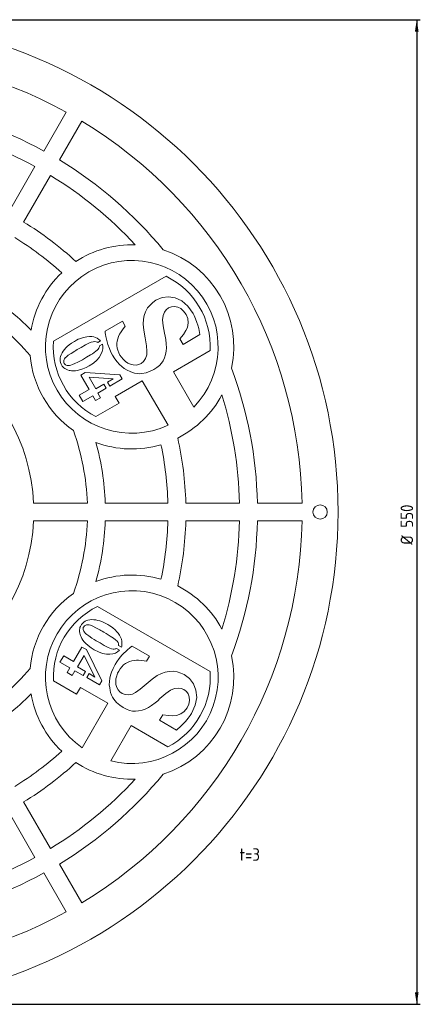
# Model space of a CAD drawing. Header units: millimetres. Extents: x 644 to 3624, y 82 to 2832.
# Tile 8 of 8: x 2505 to 3624, y 82 to 2832. Entities that reach past the tile are written whole.
import ezdxf

# ---------------------------------------------------------------- set-up
doc = ezdxf.new("R2010")
doc.units = ezdxf.units.MM
doc.header["$LTSCALE"] = 10
doc.layers.add('TEXT', color=174, linetype='Continuous')
doc.styles.add('SLDTEXTSTYLE0', font='ISOCP', dxfattribs={"width": 0.96})
doc.dimstyles.new('SLDDIMSTYLE0', dxfattribs={"dimtxt": 35, "dimasz": 33.02, "dimexe": 0, "dimexo": 0.0625, "dimgap": 8.75, "dimtad": 1, "dimlfac": 0.2, "dimrnd": 1e-09, "dimzin": 12, "dimdsep": 46, "dimtxsty": 'SLDTEXTSTYLE0', "dimsah": 1, "dimcen": 0.09, "dimadec": 0, "dimazin": 3, "dimtfac": 1, "dimtofl": 0, "dimtmove": 0, "dimatfit": 3, "dimfxl": 1, "dimfrac": 2, "dimtolj": 1, "dimtzin": 12, "dimarcsym": 0})

# ---------------------------------------------------------------- blocks, each defined once
blk = doc.blocks.new('_D')
at = {"layer": 'TEXT'}
for p, q in [((2029.5, 2832.3), (3624.5, 2832.3)), ((3614.5, 2832.3), (3614.5, 82.3)), ((2029.5, 82.3), (3624.5, 82.3))]:
    blk.add_line(p, q, dxfattribs=at)
for points in [[(3614.5, 2832.3), (3609.4, 2799.3), (3619.6, 2799.3)], [(3614.5, 82.3), (3619.6, 115.3), (3609.4, 115.3)]]:
    blk.add_solid(points, dxfattribs=at)
at = {"layer": 'TEXT', "char_height": 35, "attachment_point": 1, "rotation": 90, "style": 'SLDTEXTSTYLE0'}
for s, insert in [('550', (3569.4, 1413.5, 8)), ('%%c', (3569.4, 1366, 8))]:
    blk.add_mtext(s, dxfattribs=dict(at, insert=insert))

msp = doc.modelspace()

# ---------------------------------------------------------------- linework, layer by layer
at = {"color": 7, "linetype": 'Continuous', "lineweight": 15}
for p, q in [((2572.703, 2465.493), (2635.217, 2573.77)), ((2616.005, 2440.493), (2678.518, 2548.77)), ((2472.675, 2292.239), (2547.697, 2422.181)), ((2515.976, 2267.239), (2590.998, 2397.181)), ((2599.495, 1933.987), (2914.221, 2115.694)), ((2869.183, 2035.444), (2862.253, 2027.113)), ((2876.885, 2042.758), (2869.183, 2035.444)), ((2885.241, 2048.619), (2876.885, 2042.758)), ((2902.658, 2056.113), (2885.241, 2048.619)), ((2920.668, 2058.46), (2902.658, 2056.113)), ((2939.783, 2055.407), (2920.668, 2058.46)), ((2958.288, 2047.123), (2939.783, 2055.407)), ((2974.896, 2032.62), (2958.288, 2047.123)), ((2856.285, 2016.532), (2852.44, 2006.078)), ((2862.253, 2027.113), (2856.285, 2016.532)), ((2905.685, 2006.079), (2909.507, 2015.147)), ((2909.507, 2015.147), (2914.517, 2022.157)), ((2914.517, 2022.157), (2920.716, 2027.108)), ((2920.716, 2027.108), (2929.338, 2030.713)), ((2929.338, 2030.713), (2937.914, 2031.548)), ((2937.914, 2031.548), (2946.442, 2029.61)), ((2946.442, 2029.61), (2955.456, 2025.513)), ((2955.456, 2025.513), (2963.145, 2018.639)), ((2963.145, 2018.639), (2969.706, 2009.283)), ((2969.706, 2009.283), (2974.432, 1997.77)), ((2989.684, 2011.76), (2974.896, 2032.62)), ((2992.865, 2005.668), (2989.684, 2011.76)), ((2792.28, 1990.008), (2744.199, 1962.248)), ((2800.124, 1976.422), (2792.28, 1990.008)), ((2850.717, 1995.751), (2850.237, 1982.269)), ((2850.237, 1982.269), (2851.838, 1964.866)), ((2852.44, 2006.078), (2850.717, 1995.751)), ((2904.382, 1994.074), (2905.685, 2006.079)), ((2905.694, 1977.54), (2904.382, 1994.074)), ((2975.721, 1985.554), (2973.495, 1972.771)), ((2974.432, 1997.77), (2975.721, 1985.554)), ((2996.47, 1997.259), (2992.865, 2005.668)), ((3000.144, 1986.511), (2996.47, 1997.259)), ((3002.867, 1978.995), (3000.144, 1986.511)), ((2744.199, 1962.248), (2744.225, 1957.353)), ((2744.225, 1957.353), (2744.74, 1952.924)), ((2744.74, 1952.924), (2745.946, 1947.612)), ((2781.015, 1947.244), (2783.597, 1953.706)), ((2783.597, 1953.706), (2786.552, 1958.095)), ((2786.552, 1958.095), (2792.008, 1965.759)), ((2792.008, 1965.759), (2800.124, 1976.422)), ((2851.838, 1964.866), (2855.462, 1943.324)), ((2909.621, 1956.478), (2905.694, 1977.54)), ((2911.69, 1948.616), (2909.621, 1956.478)), ((2962.503, 1953.251), (2952.553, 1940.589)), ((2961.323, 1925.398), (3008.651, 1952.723)), ((2969.371, 1963.804), (2962.503, 1953.251)), ((2973.495, 1972.771), (2969.371, 1963.804)), ((3005.285, 1969.473), (3002.867, 1978.995)), ((3008.651, 1952.723), (3005.285, 1969.473)), ((2649.971, 1929.214), (2643.239, 1924.495)), ((2657.637, 1933.917), (2649.971, 1929.214)), ((2663.427, 1937.121), (2657.637, 1933.917)), ((2668.366, 1939.557), (2663.427, 1937.121)), ((2672.524, 1941.265), (2668.366, 1939.557)), ((2680.806, 1943.967), (2672.524, 1941.265)), ((2687.632, 1945.829), (2680.806, 1943.967)), ((2693.003, 1946.85), (2687.632, 1945.829)), ((2688.736, 1923.748), (2698.094, 1928.427)), ((2699.812, 1947.301), (2693.003, 1946.85)), ((2698.094, 1928.427), (2704.91, 1931.269)), ((2706.158, 1947.114), (2699.812, 1947.301)), ((2704.91, 1931.269), (2710.687, 1932.787)), ((2712.08, 1946.22), (2706.158, 1947.114)), ((2710.687, 1932.787), (2715.376, 1933.307)), ((2717.131, 1944.701), (2712.08, 1946.22)), ((2715.376, 1933.307), (2719.019, 1932.761)), ((2721.867, 1942.446), (2717.131, 1944.701)), ((2719.019, 1932.761), (2721.959, 1931.27)), ((2726.359, 1939.494), (2721.867, 1942.446)), ((2721.959, 1931.27), (2723.008, 1930.485)), ((2723.008, 1930.485), (2730.953, 1935.072)), ((2728.973, 1937.368), (2726.359, 1939.494)), ((2736.144, 1926.255), (2727.691, 1921.375)), ((2730.953, 1935.072), (2728.973, 1937.368)), ((2737.491, 1919.307), (2736.144, 1926.255)), ((2745.946, 1947.612), (2751.441, 1925.26)), ((2751.441, 1925.26), (2755.603, 1913.666)), ((2776.397, 1922.072), (2776.427, 1928.463)), ((2776.427, 1928.463), (2777.403, 1934.485)), ((2777.403, 1934.485), (2778.924, 1940.883)), ((2778.924, 1940.883), (2781.015, 1947.244)), ((2855.462, 1943.324), (2858.889, 1921.699)), ((2913.237, 1938.805), (2911.69, 1948.616)), ((2914.262, 1927.046), (2913.237, 1938.805)), ((2915.147, 1916.06), (2914.262, 1927.046)), ((2952.553, 1940.589), (2961.323, 1925.398)), ((2623.205, 1901.547), (2620.788, 1896.717)), ((2626.355, 1906.708), (2623.205, 1901.547)), ((2629.887, 1911.396), (2626.355, 1906.708)), ((2633.618, 1915.737), (2629.887, 1911.396)), ((2637.509, 1919.801), (2633.618, 1915.737)), ((2643.239, 1924.495), (2637.509, 1919.801)), ((2640.627, 1895.141), (2648.659, 1900.302)), ((2648.659, 1900.302), (2659.278, 1906.586)), ((2659.278, 1906.586), (2662.165, 1908.361)), ((2662.165, 1908.361), (2665.983, 1910.766)), ((2665.983, 1910.766), (2670.949, 1913.741)), ((2670.949, 1913.741), (2676.875, 1917.162)), ((2676.875, 1917.162), (2688.736, 1923.748)), ((2708.184, 1899.214), (2702.833, 1895.97)), ((2713.028, 1902.534), (2708.184, 1899.214)), ((2717.395, 1906.041), (2713.028, 1902.534)), ((2721.231, 1909.241), (2717.395, 1906.041)), ((2724.075, 1912.239), (2721.231, 1909.241)), ((2725.887, 1915.102), (2724.075, 1912.239)), ((2726.909, 1917.387), (2725.887, 1915.102)), ((2727.574, 1919.65), (2726.909, 1917.387)), ((2727.119, 1889.199), (2732.1, 1897.619)), ((2727.691, 1921.375), (2727.574, 1919.65)), ((2732.1, 1897.619), (2735.504, 1905.407)), ((2735.504, 1905.407), (2737.334, 1912.562)), ((2737.334, 1912.562), (2737.491, 1919.307)), ((2755.603, 1913.666), (2760.014, 1903.861)), ((2760.014, 1903.861), (2764.397, 1895.688)), ((2776.958, 1915.291), (2776.397, 1922.072)), ((2779.096, 1908.84), (2776.958, 1915.291)), ((2781.746, 1902.137), (2779.096, 1908.84)), ((2785.184, 1895.338), (2781.746, 1902.137)), ((2858.889, 1921.699), (2860.462, 1906.14)), ((2860.462, 1906.14), (2860.18, 1896.645)), ((2912.538, 1897.232), (2914.552, 1906.05)), ((2914.552, 1906.05), (2915.147, 1916.06)), ((3037.351, 1908.206), (2934.467, 1848.806)), ((2618.033, 1887.456), (2617.714, 1883.314)), ((2617.714, 1883.314), (2617.99, 1879.422)), ((2617.99, 1879.422), (2619.044, 1875.195)), ((2619.005, 1892.068), (2618.033, 1887.456)), ((2620.788, 1896.717), (2619.005, 1892.068)), ((2619.044, 1875.195), (2621.075, 1870.237)), ((2621.075, 1870.237), (2624.041, 1864.619)), ((2627.93, 1878.077), (2628.523, 1881.345)), ((2628.071, 1875.139), (2627.93, 1878.077)), ((2629.054, 1872.503), (2628.071, 1875.139)), ((2628.523, 1881.345), (2629.884, 1884.749)), ((2630.654, 1870.238), (2629.054, 1872.503)), ((2629.884, 1884.749), (2632.15, 1888.029)), ((2632.619, 1868.462), (2630.654, 1870.238)), ((2632.15, 1888.029), (2635.359, 1891.114)), ((2635.359, 1891.114), (2640.627, 1895.141)), ((2658.629, 1871.696), (2652.561, 1869.055)), ((2667.801, 1876.191), (2658.629, 1871.696)), ((2675.16, 1879.824), (2667.801, 1876.191)), ((2680.557, 1882.693), (2675.16, 1879.824)), ((2691.293, 1889.308), (2680.557, 1882.693)), ((2702.833, 1895.97), (2691.293, 1889.308)), ((2699.484, 1865.759), (2710.871, 1873.165)), ((2710.871, 1873.165), (2720.083, 1880.978)), ((2720.083, 1880.978), (2727.119, 1889.199)), ((2764.397, 1895.688), (2771.085, 1885.003)), ((2771.085, 1885.003), (2777.508, 1876.36)), ((2777.508, 1876.36), (2783.529, 1869.682)), ((2789.028, 1889.629), (2785.184, 1895.338)), ((2794.093, 1883.71), (2789.028, 1889.629)), ((2800.298, 1877.716), (2794.093, 1883.71)), ((2806.91, 1873.025), (2800.298, 1877.716)), ((2814.144, 1869.792), (2806.91, 1873.025)), ((2844.723, 1872.077), (2837.674, 1869.074)), ((2851.328, 1877.75), (2844.723, 1872.077)), ((2856.428, 1886.031), (2851.328, 1877.75)), ((2860.18, 1896.645), (2856.428, 1886.031)), ((2895.656, 1866.627), (2901.238, 1872.594)), ((2901.238, 1872.594), (2905.698, 1879.499)), ((2905.698, 1879.499), (2909.504, 1887.856)), ((2909.504, 1887.856), (2912.538, 1897.232)), ((2624.041, 1864.619), (2625.715, 1862.412)), ((2625.715, 1862.412), (2628.144, 1860.18)), ((2628.144, 1860.18), (2631.218, 1857.95)), ((2631.218, 1857.95), (2634.987, 1855.983)), ((2635.018, 1867.214), (2632.619, 1868.462)), ((2634.987, 1855.983), (2638.925, 1854.206)), ((2637.391, 1866.519), (2635.018, 1867.214)), ((2640.277, 1866.215), (2637.391, 1866.519)), ((2638.925, 1854.206), (2642.99, 1852.687)), ((2643.777, 1866.449), (2640.277, 1866.215)), ((2642.99, 1852.687), (2645.932, 1852.152)), ((2647.59, 1867.233), (2643.777, 1866.449)), ((2645.932, 1852.152), (2649.866, 1851.821)), ((2652.561, 1869.055), (2647.59, 1867.233)), ((2649.866, 1851.821), (2654.832, 1851.623)), ((2654.832, 1851.623), (2660.542, 1851.87)), ((2660.542, 1851.87), (2666.151, 1852.613)), ((2666.151, 1852.613), (2671.796, 1853.932)), ((2671.796, 1853.932), (2681.129, 1856.948)), ((2688.356, 1846.858), (2675.88, 1839.656)), ((2681.129, 1856.948), (2690.368, 1860.927)), ((2785.048, 1840.722), (2688.356, 1846.858)), ((2690.368, 1860.927), (2699.484, 1865.759)), ((2783.529, 1869.682), (2790.058, 1863.601)), ((2790.058, 1863.601), (2797.332, 1858.134)), ((2797.332, 1858.134), (2805.271, 1853.416)), ((2805.271, 1853.416), (2813.387, 1849.868)), ((2813.387, 1849.868), (2820.105, 1847.16)), ((2822.275, 1868.174), (2814.144, 1869.792)), ((2820.105, 1847.16), (2825.561, 1845.369)), ((2830.165, 1867.819), (2822.275, 1868.174)), ((2825.561, 1845.369), (2833.01, 1843.876)), ((2837.674, 1869.074), (2830.165, 1867.819)), ((2833.01, 1843.876), (2839.825, 1843.48)), ((2839.825, 1843.48), (2846.086, 1844.045)), ((2846.086, 1844.045), (2858.16, 1846.32)), ((2858.16, 1846.32), (2869.5, 1850.184)), ((2869.5, 1850.184), (2879.911, 1855.34)), ((2879.911, 1855.34), (2888.502, 1860.849)), ((2888.502, 1860.849), (2895.656, 1866.627)), ((2934.467, 1848.806), (2991.305, 1750.36)), ((2675.88, 1839.656), (2699.109, 1799.422)), ((2717.889, 1801.315), (2699.203, 1833.679)), ((2699.203, 1833.679), (2766.543, 1829.406)), ((2766.543, 1829.406), (2750.055, 1819.887)), ((2750.055, 1819.887), (2756.444, 1808.821)), ((2756.444, 1808.821), (2791.711, 1829.183)), ((2847.526, 1823.935), (2771.55, 1780.07)), ((2791.711, 1829.183), (2785.048, 1840.722)), ((2919.403, 1699.44), (2847.526, 1823.935)), ((2699.109, 1799.422), (2671.351, 1783.396)), ((2739.814, 1813.974), (2717.889, 1801.315)), ((2723.096, 1789.568), (2746.202, 1802.908)), ((2730.659, 1776.468), (2723.096, 1789.568)), ((2746.202, 1802.908), (2739.814, 1813.974)), ((2671.351, 1783.396), (2681.615, 1765.618)), ((2681.615, 1765.618), (2709.373, 1781.645)), ((2709.373, 1781.645), (2716.936, 1768.545)), ((2716.936, 1768.545), (2730.659, 1776.468)), ((2782.516, 1761.077), (2717.62, 1723.609)), ((2771.55, 1780.07), (2782.516, 1761.077)), ((2543.894, 1482.299), (2694.027, 1482.299)), ((2744.059, 1482.299), (2919.142, 1482.299)), ((2969.161, 1482.299), (3119.206, 1482.299)), ((3169.218, 1482.299), (3294.245, 1482.299)), ((2543.894, 1432.299), (2694.027, 1432.299)), ((2744.059, 1432.299), (2919.142, 1432.299)), ((2969.161, 1432.299), (3119.206, 1432.299)), ((3169.218, 1432.299), (3294.245, 1432.299)), ((2722.315, 1193.344), (3037.042, 1011.637)), ((2695.768, 1155.488), (2691.288, 1154.024)), ((2700.685, 1156.269), (2695.768, 1155.488)), ((2706.077, 1156.59), (2700.685, 1156.269)), ((2712.122, 1156.443), (2706.077, 1156.59)), ((2717.947, 1155.729), (2712.122, 1156.443)), ((2723.572, 1154.668), (2717.947, 1155.729)), ((2672.722, 1131.629), (2672.328, 1127.853)), ((2672.328, 1127.853), (2672.509, 1123.605)), ((2673.441, 1134.849), (2672.722, 1131.629)), ((2674.514, 1137.402), (2673.441, 1134.849)), ((2677.897, 1142.781), (2674.514, 1137.402)), ((2681.175, 1147.018), (2677.897, 1142.781)), ((2684.308, 1150.045), (2681.175, 1147.018)), ((2682.132, 1131.895), (2682.687, 1134.485)), ((2682.25, 1129.193), (2682.132, 1131.895)), ((2682.835, 1126.792), (2682.25, 1129.193)), ((2682.687, 1134.485), (2683.848, 1137.003)), ((2683.848, 1137.003), (2685.64, 1139.172)), ((2687.541, 1152.229), (2684.308, 1150.045)), ((2685.64, 1139.172), (2688.114, 1140.763)), ((2691.288, 1154.024), (2687.541, 1152.229)), ((2688.114, 1140.763), (2691.241, 1141.884)), ((2691.241, 1141.884), (2694.869, 1142.407)), ((2694.869, 1142.407), (2698.842, 1142.085)), ((2698.842, 1142.085), (2703.118, 1140.848)), ((2703.118, 1140.848), (2709.24, 1138.3)), ((2709.24, 1138.3), (2717.726, 1133.924)), ((2717.726, 1133.924), (2728.478, 1127.871)), ((2729.038, 1153.33), (2723.572, 1154.668)), ((2728.478, 1127.871), (2731.458, 1126.257)), ((2735.968, 1150.715), (2729.038, 1153.33)), ((2743.421, 1147.244), (2735.968, 1150.715)), ((2751.326, 1142.957), (2743.421, 1147.244)), ((2756.996, 1139.545), (2751.326, 1142.957)), ((2761.575, 1136.485), (2756.996, 1139.545)), ((2765.133, 1133.738), (2761.575, 1136.485)), ((2771.614, 1127.917), (2765.133, 1133.738)), ((2776.64, 1122.936), (2771.614, 1127.917)), ((2672.509, 1123.605), (2672.938, 1119.306)), ((2672.938, 1119.306), (2673.655, 1115.026)), ((2673.655, 1115.026), (2674.663, 1112.211)), ((2674.663, 1112.211), (2676.343, 1108.638)), ((2676.343, 1108.638), (2678.655, 1104.239)), ((2678.655, 1104.239), (2681.724, 1099.417)), ((2684.014, 1124.139), (2682.835, 1126.792)), ((2685.967, 1121.225), (2684.014, 1124.139)), ((2688.553, 1118.315), (2685.967, 1121.225)), ((2692.616, 1114.922), (2688.553, 1118.315)), ((2697.938, 1110.987), (2692.616, 1114.922)), ((2706.416, 1105.291), (2697.938, 1110.987)), ((2713.242, 1100.734), (2706.416, 1105.291)), ((2718.426, 1097.495), (2713.242, 1100.734)), ((2731.458, 1126.257), (2735.449, 1124.153)), ((2735.449, 1124.153), (2740.509, 1121.34)), ((2740.509, 1121.34), (2746.435, 1117.919)), ((2746.435, 1117.919), (2758.07, 1110.94)), ((2758.07, 1110.94), (2766.801, 1105.175)), ((2766.801, 1105.175), (2772.669, 1100.693)), ((2772.669, 1100.693), (2776.872, 1096.449)), ((2780.21, 1118.796), (2776.64, 1122.936)), ((2784.004, 1113.124), (2780.21, 1118.796)), ((2787.015, 1107.535), (2784.004, 1113.124)), ((2789.203, 1101.96), (2787.015, 1107.535)), ((2790.412, 1096.825), (2789.203, 1101.96)), ((2678.815, 1080.027), (2655.586, 1039.793)), ((2691.291, 1072.824), (2678.815, 1080.027)), ((2681.724, 1099.417), (2685.172, 1094.932)), ((2685.172, 1094.932), (2689.137, 1090.702)), ((2689.137, 1090.702), (2696.415, 1084.128)), ((2734.323, 986.018), (2691.291, 1072.824)), ((2696.415, 1084.128), (2704.48, 1078.116)), ((2704.48, 1078.116), (2713.223, 1072.637)), ((2713.223, 1072.637), (2725.33, 1066.478)), ((2729.522, 1091.505), (2718.426, 1097.495)), ((2741.062, 1084.842), (2729.522, 1091.505)), ((2746.546, 1081.83), (2741.062, 1084.842)), ((2751.844, 1079.295), (2746.546, 1081.83)), ((2757.064, 1077.266), (2751.844, 1079.295)), ((2761.754, 1075.545), (2757.064, 1077.266)), ((2765.771, 1074.58), (2761.754, 1075.545)), ((2769.157, 1074.443), (2765.771, 1074.58)), ((2771.647, 1074.7), (2769.157, 1074.443)), ((2773.939, 1075.255), (2771.647, 1074.7)), ((2775.492, 1076.017), (2773.939, 1075.255)), ((2783.945, 1071.137), (2775.492, 1076.017)), ((2776.872, 1096.449), (2779.668, 1092.648)), ((2779.668, 1092.648), (2781.016, 1089.22)), ((2781.016, 1089.22), (2781.195, 1085.929)), ((2781.195, 1085.929), (2781.04, 1084.627)), ((2781.04, 1084.627), (2788.984, 1080.04)), ((2788.984, 1080.04), (2789.983, 1082.904)), ((2789.983, 1082.904), (2790.517, 1086.23)), ((2790.827, 1091.596), (2790.412, 1096.825)), ((2790.517, 1086.23), (2790.827, 1091.596)), ((2807.341, 1073.326), (2790.731, 1057.392)), ((2811.338, 1077.027), (2807.341, 1073.326)), ((2814.917, 1079.687), (2811.338, 1077.027)), ((2819.142, 1082.157), (2814.917, 1079.687)), ((2867.224, 1054.398), (2819.142, 1082.157)), ((2627.828, 1055.819), (2617.564, 1038.042)), ((2655.586, 1039.793), (2627.828, 1055.819)), ((2666.616, 1024.476), (2685.301, 1056.84)), ((2685.301, 1056.84), (2715.27, 996.386)), ((2725.33, 1066.478), (2736.703, 1062.407)), ((2736.703, 1062.407), (2747.341, 1060.424)), ((2747.341, 1060.424), (2757.123, 1060.321)), ((2757.123, 1060.321), (2765.57, 1061.266)), ((2765.57, 1061.266), (2772.681, 1063.26)), ((2772.681, 1063.26), (2778.6, 1066.496)), ((2782.771, 1047.989), (2776.486, 1039.268)), ((2778.6, 1066.496), (2783.945, 1071.137)), ((2790.731, 1057.392), (2782.771, 1047.989)), ((2859.38, 1040.812), (2867.224, 1054.398)), ((2617.564, 1038.042), (2645.322, 1022.016)), ((2645.322, 1022.016), (2637.759, 1008.917)), ((2688.541, 1011.818), (2666.616, 1024.476)), ((2765.689, 1020.251), (2761.416, 1010.367)), ((2771.599, 1031.385), (2765.689, 1020.251)), ((2776.486, 1039.268), (2771.599, 1031.385)), ((2781.689, 1013.209), (2785.858, 1019.584)), ((2785.858, 1019.584), (2790.339, 1025.232)), ((2790.339, 1025.232), (2794.856, 1030.309)), ((2794.856, 1030.309), (2800.448, 1034.185)), ((2800.448, 1034.185), (2805.998, 1037.354)), ((2805.998, 1037.354), (2811.701, 1039.52)), ((2811.701, 1039.52), (2818.003, 1041.402)), ((2818.003, 1041.402), (2824.557, 1042.772)), ((2824.557, 1042.772), (2831.444, 1043.766)), ((2831.444, 1043.766), (2836.723, 1043.402)), ((2836.723, 1043.402), (2846.088, 1042.509)), ((2846.088, 1042.509), (2859.38, 1040.812)), ((2637.759, 1008.917), (2651.483, 1000.994)), ((2651.483, 1000.994), (2659.045, 1014.093)), ((2659.045, 1014.093), (2682.152, 1000.752)), ((2682.152, 1000.752), (2688.541, 1011.818)), ((2698.782, 1005.905), (2692.394, 994.839)), ((2692.394, 994.839), (2727.661, 974.478)), ((2715.27, 996.386), (2698.782, 1005.905)), ((2756.642, 993.118), (2755.543, 984.085)), ((2758.643, 1001.813), (2756.642, 993.118)), ((2761.416, 1010.367), (2758.643, 1001.813)), ((2773.229, 983.237), (2773.986, 991.308)), ((2773.986, 991.308), (2776.073, 999.678)), ((2776.073, 999.678), (2778.668, 1007.024)), ((2778.668, 1007.024), (2781.689, 1013.209)), ((2875.229, 990.248), (2858.385, 976.339)), ((2889.501, 1000.336), (2875.229, 990.248)), ((2901.417, 1006.661), (2889.501, 1000.336)), ((2911.221, 1010.332), (2901.417, 1006.661)), ((2922.197, 1012.229), (2911.221, 1010.332)), ((2934.344, 1012.352), (2922.197, 1012.229)), ((2945.025, 1010.516), (2934.344, 1012.352)), ((2955.209, 1007.503), (2945.025, 1010.516)), ((2964.463, 1003.196), (2955.209, 1007.503)), ((2979.662, 991.86), (2964.463, 1003.196)), ((2990.699, 977.437), (2979.662, 991.86)), ((2664.081, 948.388), (2599.186, 985.855)), ((2675.048, 967.382), (2664.081, 948.388)), ((2751.023, 923.517), (2675.048, 967.382)), ((2727.661, 974.478), (2734.323, 986.018)), ((2755.543, 984.085), (2755.427, 974.851)), ((2755.427, 974.851), (2756.413, 966.048)), ((2756.413, 966.048), (2757.426, 958.876)), ((2774.046, 975.355), (2773.229, 983.237)), ((2776.71, 967.504), (2774.046, 975.355)), ((2780.347, 960.494), (2776.71, 967.504)), ((2841.372, 962.558), (2828.683, 953.416)), ((2858.385, 976.339), (2841.372, 962.558)), ((2926.796, 959.347), (2937.844, 964.222)), ((2937.844, 964.222), (2947.608, 965.446)), ((2947.608, 965.446), (2956.184, 964.612)), ((2956.184, 964.612), (2963.571, 961.719)), ((2997.612, 959.356), (2990.699, 977.437)), ((2757.426, 958.876), (2758.603, 953.256)), ((2758.603, 953.256), (2761.035, 946.058)), ((2761.035, 946.058), (2764.1, 939.958)), ((2764.1, 939.958), (2767.72, 934.819)), ((2785.189, 954.619), (2780.347, 960.494)), ((2791.314, 950.015), (2785.189, 954.619)), ((2799.53, 947.132), (2791.314, 950.015)), ((2809.251, 946.856), (2799.53, 947.132)), ((2820.32, 948.913), (2809.251, 946.856)), ((2828.683, 953.416), (2820.32, 948.913)), ((2891.082, 930.29), (2896.857, 936.013)), ((2896.857, 936.013), (2913.134, 949.944)), ((2913.134, 949.944), (2926.796, 959.347)), ((2963.571, 961.719), (2971.005, 956.055)), ((2971.005, 956.055), (2976.015, 949.045)), ((2976.015, 949.045), (2978.602, 940.69)), ((2978.602, 940.69), (2979.56, 930.836)), ((2995.435, 917.554), (2999.691, 939.188)), ((2999.691, 939.188), (2997.612, 959.356)), ((2679.146, 799.022), (2751.023, 923.517)), ((2767.72, 934.819), (2775.727, 925.5)), ((2775.727, 925.5), (2784.743, 917.611)), ((2784.743, 917.611), (2794.414, 911.173)), ((2794.414, 911.173), (2803.48, 906.488)), ((2855.65, 906.528), (2864.616, 911.018)), ((2864.616, 911.018), (2873.689, 917.277)), ((2873.689, 917.277), (2883.359, 924.044)), ((2883.359, 924.044), (2891.082, 930.29)), ((2972.629, 910.38), (2965.022, 900.531)), ((2977.452, 920.739), (2972.629, 910.38)), ((2979.56, 930.836), (2977.452, 920.739)), ((2984.764, 894.317), (2995.435, 917.554)), ((2803.48, 906.488), (2812.061, 903.18)), ((2812.061, 903.18), (2820.019, 901.33)), ((2820.019, 901.33), (2828.23, 900.92)), ((2828.23, 900.92), (2837.37, 901.803)), ((2837.37, 901.803), (2847.007, 903.864)), ((2847.007, 903.864), (2855.65, 906.528)), ((2904.562, 890.888), (2895.792, 875.697)), ((2920.503, 888.602), (2904.562, 890.888)), ((2933.076, 887.93), (2920.503, 888.602)), ((2942.904, 888.843), (2933.076, 887.93)), ((2955.087, 893.306), (2942.904, 888.843)), ((2965.022, 900.531), (2955.087, 893.306)), ((2968.127, 872.633), (2975.598, 881.189)), ((2975.598, 881.189), (2981.079, 888.516)), ((2981.079, 888.516), (2984.764, 894.317)), ((2816.033, 860.659), (2759.195, 762.213)), ((2918.916, 801.259), (2816.033, 860.659)), ((2895.792, 875.697), (2943.12, 848.373)), ((2943.12, 848.373), (2955.943, 859.663)), ((2955.943, 859.663), (2962.98, 866.517)), ((2962.98, 866.517), (2968.127, 872.633)), ((2515.976, 647.36), (2590.998, 517.418)), ((2472.675, 622.36), (2547.697, 492.418)), ((2616.005, 474.106), (2678.518, 365.829)), ((2572.703, 449.106), (2635.217, 340.829))]:
    msp.add_line(p, q, dxfattribs=at)
for centre, radius in [((2019.49, 1457.299), 1375), ((3344.49, 1457.299), 20)]:
    msp.add_circle(centre, radius, dxfattribs=at)
for centre, radius, start, end in [((2019.49, 1457.299), 1275, 61.123519, 118.876481), ((2019.49, 1457.299), 1150, 61.245659, 80.438808), ((2019.49, 1457.299), 1100, 61.302289, 77.28853), ((2019.49, 1457.299), 1275, 1.123519, 58.876481), ((2019.49, 1457.299), 1150, 39.561192, 58.754341), ((2019.49, 1457.299), 1100, 42.71147, 58.697711), ((2019.49, 1457.299), 950, 47.43677, 58.492042), ((2019.49, 1457.299), 900, 47.948158, 58.408246), ((2818.268, 1918.475), 285.12, 88.094997, 123.217803), ((2818.268, 1918.475), 285.12, 347.936834, 72.063166), ((2818.268, 1918.475), 241.255, 315.82662, 294.784091), ((2818.268, 1918.475), 285.12, 133.414868, 170.594928), ((2818.268, 1918.475), 219.323, 357.316361, 64.055798), ((2019.49, 1457.299), 725, 44.456608, 58.023892), ((2019.49, 1457.299), 675, 40.311687, 57.877449), ((2818.268, 1918.475), 219.323, 175.944202, 242.683639), ((2019.49, 1457.299), 525, 2.729403, 57.270597), ((2818.268, 1918.475), 285.12, 184.926799, 235.073201), ((2019.49, 1457.299), 1150, 1.245659, 20.438808), ((2818.268, 1918.475), 285.12, 296.782197, 331.905003), ((2019.49, 1457.299), 1100, 1.302289, 17.28853), ((2019.49, 1457.299), 675, 2.122551, 19.688313), ((2019.49, 1457.299), 725, 1.976108, 15.543392), ((2818.268, 1918.475), 285.12, 249.405072, 286.585132), ((2019.49, 1457.299), 950, 1.507958, 12.56323), ((2019.49, 1457.299), 900, 1.591754, 12.051842), ((2019.49, 1457.299), 525, 302.729403, 357.270597), ((2019.49, 1457.299), 675, 340.311687, 357.877449), ((2019.49, 1457.299), 1275, 301.123519, 358.876481), ((2019.49, 1457.299), 725, 344.456608, 358.023892), ((2019.49, 1457.299), 900, 347.948158, 358.408246), ((2019.49, 1457.299), 950, 347.43677, 358.492042), ((2019.49, 1457.299), 1100, 342.71147, 358.697711), ((2019.49, 1457.299), 1150, 339.561192, 358.754341), ((2818.268, 996.124), 285.12, 73.414868, 110.594928), ((2818.268, 996.124), 285.12, 28.094997, 63.217803), ((2818.268, 996.124), 285.12, 124.926799, 175.073201), ((2818.268, 996.124), 241.255, 255.82662, 234.784091), ((2818.268, 996.124), 219.323, 115.944202, 182.683639), ((2818.268, 996.124), 285.12, 287.936834, 12.063166), ((2019.49, 1457.299), 675, 302.122551, 319.688313), ((2818.268, 996.124), 219.323, 297.316361, 4.055798), ((2019.49, 1457.299), 725, 301.976108, 315.543392), ((2818.268, 996.124), 285.12, 189.405072, 226.585132), ((2019.49, 1457.299), 900, 301.591754, 312.051842), ((2019.49, 1457.299), 950, 301.507958, 312.56323), ((2818.268, 996.124), 285.12, 236.782197, 271.905003), ((2019.49, 1457.299), 1150, 301.245659, 320.438808), ((2019.49, 1457.299), 1100, 301.302289, 317.28853), ((2019.49, 1457.299), 1100, 282.71147, 298.697711), ((2019.49, 1457.299), 1150, 279.561192, 298.754341), ((2019.49, 1457.299), 1275, 241.123519, 298.876481)]:
    msp.add_arc(centre, radius, start, end, dxfattribs=at)

# ---------------------------------------------------------------- texts
at = {"layer": 'TEXT', "insert": (3119.277, 518.098), "char_height": 35, "attachment_point": 1, "style": 'SLDTEXTSTYLE0'}
msp.add_mtext('t=3', dxfattribs=at)

# ---------------------------------------------------------------- dimensions: what is measured, and where the dimension line sits
at = {"layer": 'TEXT'}
dim = msp.add_linear_dim(base=(3614.49, 82.299), p1=(2019.49, 2832.299), p2=(2019.49, 82.299), angle=90, text='%%c<>', dimstyle='SLDDIMSTYLE0', dxfattribs=at)
dim.commit()
dim.dimension.update_dxf_attribs({"geometry": '_D', "text_midpoint": (3614.49, 1442.115), "dimtype": 160})

doc.saveas('drawing.dxf')
